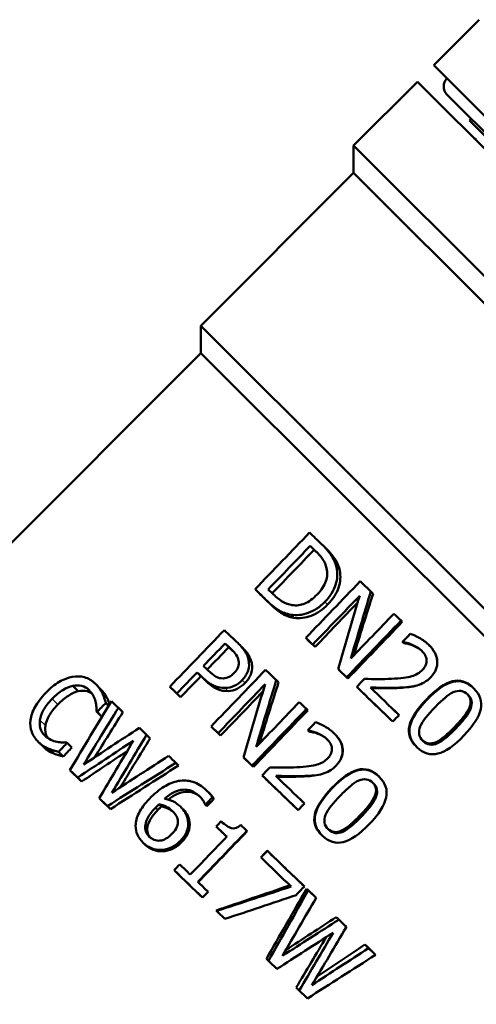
# Model space of a CAD drawing. Header units: millimetres. Extents: x 33 to 194, y 73 to 246.
# Tile 8 of 10: x 57 to 74, y 205 to 243. Entities that reach past the tile are written whole.
import ezdxf

# ---------------------------------------------------------------- set-up
doc = ezdxf.new("R2010")
doc.units = ezdxf.units.MM
doc.layers.add('Видимые тонкие (ГОСТ)', color=7, linetype='Continuous', lineweight=35)
doc.layers.add('Видимый контур (ГОСТ)', color=7, linetype='Continuous', lineweight=50)

msp = doc.modelspace()

# ---------------------------------------------------------------- linework, layer by layer
at = {"layer": 'Видимые тонкие (ГОСТ)'}
for p, q in [((69.126, 221.49), (69.002, 221.613)), ((66.454, 220.163), (66.308, 220.309)), ((68.655, 220.161), (68.546, 220.27)), ((65.709, 217.885), (65.589, 218.005)), ((63.966, 217.171), (63.829, 217.308)), ((65.451, 217.123), (65.339, 217.235)), ((59.428, 216.816), (59.394, 216.85)), ((64.799, 216.81), (64.682, 216.928)), ((58.186, 216.286), (57.966, 216.505)), ((72.485, 216.482), (72.501, 216.466)), ((74.153, 216.174), (74.202, 216.124)), ((57.706, 215.471), (57.492, 215.684)), ((73.587, 215.426), (73.639, 215.374)), ((57.638, 214.632), (57.437, 214.832)), ((72.865, 214.831), (72.916, 214.781)), ((68.816, 213.048), (68.828, 213.036)), ((70.485, 212.739), (70.53, 212.693)), ((62.065, 212.195), (61.979, 212.281)), ((63.295, 211.733), (63.237, 211.791)), ((69.919, 211.991), (69.967, 211.943)), ((69.197, 211.396), (69.243, 211.35)), ((62.991, 210.945), (62.941, 210.995)), ((62.256, 210.59), (62.2, 210.646))]:
    msp.add_line(p, q, dxfattribs=at)
at = {"layer": 'Видимый контур (ГОСТ)'}
for p, q in [((72.771, 241.09), (74.537, 242.859)), ((96.119, 217.77), (72.771, 241.09)), ((72.135, 240.454), (69.661, 237.977)), ((72.135, 240.454), (95.483, 217.133)), ((73.285, 239.959), (94.987, 218.283)), ((74.161, 238.944), (74.231, 239.015)), ((93.971, 219.157), (74.161, 238.944)), ((74.34, 238.251), (74.423, 238.225)), ((69.661, 237.977), (93.009, 214.656)), ((69.661, 236.916), (69.661, 237.977)), ((69.661, 236.916), (63.733, 230.981)), ((69.661, 236.916), (91.948, 214.655)), ((63.733, 230.981), (84.961, 209.778)), ((63.733, 229.92), (63.733, 230.981)), ((63.733, 229.92), (46.25, 212.416)), ((63.733, 229.92), (84.104, 209.573)), ((68.133, 222.29), (67.98, 222.443)), ((68.27, 222.161), (68.188, 222.243)), ((65.998, 220.601), (65.837, 220.761)), ((70.418, 220.585), (70.331, 220.672)), ((67.345, 219.649), (67.223, 219.771)), ((71.553, 219.494), (71.504, 219.544)), ((64.822, 218.512), (64.677, 218.658)), ((67.903, 218.774), (67.805, 218.872)), ((68.166, 218.522), (68.076, 218.611)), ((71.596, 218.686), (71.561, 218.721)), ((71.612, 218.671), (71.577, 218.706)), ((71.941, 218.587), (71.913, 218.615)), ((64.972, 218.372), (64.906, 218.437)), ((72.319, 218.358), (72.301, 218.376)), ((63.739, 217.389), (63.594, 217.533)), ((69.117, 217.609), (69.058, 217.667)), ((58.982, 216.8), (58.768, 217.014)), ((59.66, 217.074), (59.86, 216.873)), ((66.752, 217.148), (66.662, 217.238)), ((69.441, 217.297), (69.392, 217.346)), ((60.105, 216.531), (59.914, 216.722)), ((62.685, 216.825), (62.531, 216.978)), ((62.95, 216.571), (62.806, 216.715)), ((69.821, 216.932), (69.785, 216.968)), ((71.468, 216.935), (71.46, 216.943)), ((74.287, 216.953), (74.325, 216.914)), ((60.157, 216.238), (60.047, 216.349)), ((59.87, 215.833), (59.687, 216.017)), ((59.89, 215.814), (59.707, 215.997)), ((60.709, 215.988), (60.537, 216.16)), ((67.885, 216.059), (67.832, 216.113)), ((61.769, 214.974), (61.631, 215.111)), ((64.239, 215.335), (64.137, 215.437)), ((64.501, 215.084), (64.407, 215.177)), ((67.927, 215.252), (67.888, 215.291)), ((67.943, 215.236), (67.904, 215.275)), ((68.272, 215.153), (68.24, 215.185)), ((57.618, 214.651), (57.417, 214.852)), ((58.733, 214.617), (58.551, 214.799)), ((68.65, 214.924), (68.628, 214.945)), ((72.341, 214.889), (72.361, 214.869)), ((58.027, 214.383), (57.837, 214.573)), ((58.397, 214.269), (58.215, 214.451)), ((62.869, 213.919), (62.767, 214.02)), ((65.449, 214.173), (65.386, 214.236)), ((58.821, 213.577), (58.658, 213.74)), ((65.773, 213.862), (65.72, 213.914)), ((68.454, 213.594), (68.451, 213.597)), ((59.111, 213.299), (58.958, 213.452)), ((66.152, 213.498), (66.112, 213.537)), ((67.799, 213.501), (67.787, 213.513)), ((70.618, 213.518), (70.652, 213.484)), ((59.921, 212.523), (59.794, 212.65)), ((63.704, 212.708), (63.675, 212.737)), ((64.241, 212.622), (64.184, 212.679)), ((60.229, 212.228), (60.112, 212.345)), ((62.204, 212.329), (62.118, 212.415)), ((62.657, 212.127), (62.628, 212.157)), ((63.956, 212.351), (63.899, 212.408)), ((63.969, 212.339), (63.912, 212.396)), ((61.659, 211.468), (61.578, 211.549)), ((64.367, 211.517), (64.331, 211.554)), ((65.535, 211.371), (65.521, 211.385)), ((68.668, 211.459), (68.688, 211.438)), ((61.574, 210.848), (61.502, 210.92)), ((66.308, 210.614), (66.319, 210.603)), ((66.06, 210.356), (66.071, 210.345)), ((62.736, 209.82), (62.7, 209.856)), ((64.021, 209.017), (63.806, 208.792)), ((64.022, 209.016), (63.806, 208.792)), ((64.022, 209.016), (64.021, 209.017)), ((67.695, 209.281), (67.752, 209.225)), ((67.841, 209.141), (67.902, 209.08)), ((63.806, 208.792), (63.806, 208.792)), ((68.137, 208.857), (68.208, 208.786)), ((64.326, 208.292), (64.342, 208.276)), ((68.991, 208.037), (69.09, 207.938)), ((69.276, 207.764), (69.384, 207.656)), ((70.104, 206.969), (70.239, 206.834)), ((70.368, 206.716), (70.512, 206.573)), ((66.278, 206.416), (66.358, 206.336)), ((67.435, 205.306), (67.553, 205.188))]:
    msp.add_line(p, q, dxfattribs=at)
msp.add_arc((73.594, 240.268), 0.437, 135.0337, 225.0337, dxfattribs=at)
for points in [[(65.837, 220.761), (66.542, 221.492), (67.247, 222.224), (67.953, 222.955)], [(67.953, 222.955), (68.106, 222.808), (68.261, 222.659), (68.418, 222.509)], [(66.351, 220.754), (66.894, 221.317), (67.437, 221.88), (67.98, 222.443)], [(67.98, 222.443), (68.049, 222.377), (68.118, 222.31), (68.188, 222.243)], [(68.133, 222.29), (67.591, 221.729), (67.049, 221.167), (66.507, 220.605)], [(68.296, 222.134), (68.242, 222.186), (68.187, 222.238), (68.133, 222.29)], [(67.805, 218.872), (68.509, 219.605), (69.213, 220.337), (69.918, 221.069)], [(69.918, 221.069), (70.055, 220.938), (70.193, 220.805), (70.331, 220.672)], [(66.308, 220.309), (66.15, 220.461), (65.992, 220.612), (65.837, 220.761)], [(66.454, 220.163), (66.3, 220.311), (66.148, 220.457), (65.998, 220.601)], [(66.56, 220.554), (66.49, 220.621), (66.421, 220.687), (66.351, 220.754)], [(69.898, 220.506), (69.291, 219.874), (68.683, 219.243), (68.076, 218.611)], [(69.058, 217.667), (69.335, 218.617), (69.614, 219.563), (69.898, 220.506)], [(70.331, 220.672), (70.069, 219.808), (69.811, 218.94), (69.554, 218.071)], [(70.418, 220.585), (70.164, 219.788), (69.914, 218.988), (69.665, 218.186)], [(69.817, 220.237), (69.267, 219.665), (68.716, 219.093), (68.166, 218.522)], [(69.554, 218.071), (70.111, 218.651), (70.668, 219.231), (71.226, 219.811)], [(71.226, 219.811), (71.318, 219.722), (71.411, 219.633), (71.504, 219.544)], [(71.504, 219.544), (70.8, 218.811), (70.096, 218.078), (69.392, 217.346)], [(71.553, 219.494), (70.849, 218.762), (70.145, 218.03), (69.441, 217.297)], [(62.531, 216.978), (63.237, 217.71), (63.942, 218.441), (64.647, 219.173)], [(64.647, 219.173), (64.818, 219.008), (64.991, 218.842), (65.167, 218.674)], [(71.561, 218.721), (71.661, 218.826), (71.761, 218.93), (71.862, 219.035)], [(63.834, 217.782), (64.115, 218.074), (64.396, 218.366), (64.677, 218.658)], [(64.677, 218.658), (64.753, 218.585), (64.83, 218.511), (64.906, 218.437)], [(68.076, 218.611), (67.985, 218.699), (67.895, 218.786), (67.805, 218.872)], [(68.166, 218.522), (68.078, 218.606), (67.991, 218.69), (67.903, 218.774)], [(71.577, 218.706), (71.572, 218.711), (71.566, 218.716), (71.561, 218.721)], [(71.612, 218.671), (71.607, 218.676), (71.601, 218.681), (71.596, 218.686)], [(64.822, 218.512), (64.542, 218.222), (64.262, 217.931), (63.982, 217.641)], [(65, 218.343), (64.94, 218.399), (64.881, 218.456), (64.822, 218.512)], [(72.321, 218.355), (72.321, 218.356), (72.32, 218.357), (72.319, 218.358)], [(64.023, 217.601), (63.96, 217.662), (63.897, 217.722), (63.834, 217.782)], [(63.594, 217.533), (63.331, 217.261), (63.068, 216.988), (62.806, 216.715)], [(63.739, 217.389), (63.476, 217.116), (63.213, 216.844), (62.95, 216.571)], [(63.829, 217.308), (63.75, 217.384), (63.672, 217.459), (63.594, 217.533)], [(63.966, 217.171), (63.89, 217.244), (63.814, 217.317), (63.739, 217.389)], [(64.137, 215.437), (64.841, 216.17), (65.545, 216.902), (66.249, 217.634)], [(66.249, 217.634), (66.386, 217.503), (66.524, 217.371), (66.662, 217.238)], [(69.392, 217.346), (69.281, 217.453), (69.169, 217.56), (69.058, 217.667)], [(69.441, 217.297), (69.332, 217.401), (69.224, 217.505), (69.117, 217.609)], [(66.229, 217.072), (65.621, 216.44), (65.014, 215.809), (64.407, 215.177)], [(65.386, 214.236), (65.664, 215.184), (65.944, 216.13), (66.229, 217.072)], [(66.662, 217.238), (66.399, 216.375), (66.14, 215.508), (65.882, 214.639)], [(66.752, 217.148), (66.499, 216.355), (66.249, 215.56), (66.001, 214.763)], [(69.785, 216.968), (69.885, 217.072), (69.985, 217.176), (70.084, 217.28)], [(62.806, 216.715), (62.714, 216.803), (62.622, 216.891), (62.531, 216.978)], [(62.95, 216.571), (62.861, 216.656), (62.772, 216.741), (62.685, 216.825)], [(66.144, 216.79), (65.596, 216.222), (65.049, 215.653), (64.501, 215.084)], [(71.183, 215.623), (70.716, 216.072), (70.249, 216.521), (69.785, 216.968)], [(70.913, 215.882), (70.548, 216.233), (70.184, 216.583), (69.821, 216.932)], [(70.314, 216.949), (70.684, 216.593), (71.056, 216.235), (71.427, 215.877)], [(74.287, 216.953), (74.298, 216.942), (74.309, 216.931), (74.32, 216.919)], [(58.658, 213.74), (59.191, 214.635), (59.728, 215.529), (60.267, 216.419)], [(60.047, 216.349), (59.934, 216.232), (59.82, 216.114), (59.707, 215.997)], [(60.267, 216.419), (60.356, 216.333), (60.446, 216.247), (60.537, 216.16)], [(65.882, 214.639), (66.44, 215.22), (66.997, 215.8), (67.554, 216.38)], [(67.554, 216.38), (67.647, 216.291), (67.739, 216.202), (67.832, 216.113)], [(60.537, 216.16), (60.085, 215.427), (59.635, 214.691), (59.187, 213.954)], [(60.709, 215.988), (60.345, 215.407), (59.983, 214.825), (59.621, 214.242)], [(59.707, 215.997), (59.7, 216.004), (59.694, 216.01), (59.687, 216.017)], [(67.832, 216.113), (67.128, 215.38), (66.424, 214.647), (65.72, 213.914)], [(67.885, 216.059), (67.181, 215.327), (66.477, 214.595), (65.773, 213.862)], [(71.163, 216.132), (71.248, 216.05), (71.333, 215.968), (71.419, 215.886)], [(71.427, 215.877), (71.346, 215.793), (71.264, 215.708), (71.183, 215.623)], [(59.89, 215.814), (59.883, 215.821), (59.877, 215.827), (59.87, 215.833)], [(59.92, 215.846), (59.91, 215.835), (59.9, 215.825), (59.89, 215.814)], [(67.888, 215.291), (67.988, 215.395), (68.089, 215.5), (68.189, 215.604)], [(59.187, 213.954), (59.907, 214.431), (60.628, 214.907), (61.35, 215.382)], [(61.631, 215.111), (61.18, 214.363), (60.731, 213.613), (60.283, 212.862)], [(61.35, 215.382), (61.443, 215.292), (61.537, 215.202), (61.631, 215.111)], [(64.407, 215.177), (64.317, 215.264), (64.226, 215.351), (64.137, 215.437)], [(64.501, 215.084), (64.413, 215.168), (64.326, 215.252), (64.239, 215.335)], [(67.904, 215.275), (67.899, 215.28), (67.893, 215.286), (67.888, 215.291)], [(67.943, 215.236), (67.938, 215.241), (67.933, 215.246), (67.927, 215.252)], [(58.551, 214.799), (58.439, 214.683), (58.327, 214.567), (58.215, 214.451)], [(58.532, 214.818), (58.538, 214.811), (58.545, 214.805), (58.551, 214.799)], [(61.121, 214.882), (60.399, 214.407), (59.678, 213.93), (58.958, 213.452)], [(59.794, 212.65), (60.235, 213.396), (60.677, 214.14), (61.121, 214.882)], [(61.769, 214.974), (61.381, 214.342), (60.995, 213.709), (60.61, 213.075)], [(68.65, 214.923), (68.65, 214.923), (68.65, 214.924), (68.65, 214.924)], [(57.638, 214.632), (57.631, 214.638), (57.624, 214.645), (57.618, 214.651)], [(58.733, 214.617), (58.621, 214.501), (58.509, 214.385), (58.397, 214.269)], [(60.886, 214.488), (60.294, 214.093), (59.702, 213.696), (59.111, 213.299)], [(62.767, 214.02), (61.881, 213.463), (60.996, 212.905), (60.112, 212.345)], [(60.283, 212.862), (61.016, 213.34), (61.75, 213.816), (62.485, 214.292)], [(62.485, 214.292), (62.578, 214.202), (62.673, 214.111), (62.767, 214.02)], [(65.72, 213.914), (65.609, 214.022), (65.498, 214.129), (65.386, 214.236)], [(65.773, 213.862), (65.664, 213.966), (65.557, 214.07), (65.449, 214.173)], [(58.958, 213.452), (58.857, 213.549), (58.757, 213.645), (58.658, 213.74)], [(59.111, 213.299), (59.014, 213.392), (58.917, 213.485), (58.821, 213.577)], [(62.869, 213.919), (61.988, 213.357), (61.108, 212.793), (60.229, 212.228)], [(66.112, 213.537), (66.212, 213.641), (66.312, 213.745), (66.412, 213.849)], [(67.509, 212.193), (67.043, 212.642), (66.576, 213.091), (66.112, 213.537)], [(67.366, 212.331), (66.96, 212.721), (66.555, 213.11), (66.152, 213.498)], [(66.641, 213.519), (67.011, 213.163), (67.382, 212.805), (67.754, 212.448)], [(70.618, 213.518), (70.63, 213.507), (70.641, 213.496), (70.651, 213.485)], [(60.112, 212.345), (60.005, 212.447), (59.899, 212.549), (59.794, 212.65)], [(60.229, 212.228), (60.126, 212.327), (60.023, 212.425), (59.921, 212.523)], [(64.184, 212.679), (64.093, 212.584), (64.003, 212.49), (63.912, 212.396)], [(64.241, 212.622), (64.15, 212.528), (64.059, 212.433), (63.969, 212.339)], [(67.754, 212.448), (67.672, 212.363), (67.591, 212.278), (67.509, 212.193)], [(67.615, 212.581), (67.66, 212.538), (67.705, 212.495), (67.75, 212.452)], [(63.912, 212.396), (63.908, 212.4), (63.903, 212.404), (63.899, 212.408)], [(63.969, 212.339), (63.965, 212.343), (63.96, 212.347), (63.956, 212.351)], [(64.331, 211.554), (64.395, 211.621), (64.46, 211.688), (64.524, 211.755)], [(65.521, 211.385), (64.887, 210.725), (64.253, 210.065), (63.619, 209.404)], [(65.535, 211.371), (64.901, 210.711), (64.267, 210.051), (63.632, 209.391)], [(64.741, 211.159), (64.604, 211.291), (64.467, 211.422), (64.331, 211.554)], [(64.741, 211.158), (64.616, 211.278), (64.492, 211.398), (64.367, 211.517)], [(65.286, 211.612), (65.364, 211.536), (65.442, 211.461), (65.521, 211.385)], [(63.327, 209.685), (63.798, 210.176), (64.27, 210.668), (64.741, 211.159)], [(61.574, 210.848), (61.563, 210.858), (61.553, 210.869), (61.542, 210.879)], [(66.06, 210.356), (66.143, 210.442), (66.226, 210.528), (66.308, 210.614)], [(66.071, 210.345), (66.154, 210.431), (66.237, 210.517), (66.319, 210.603)], [(66.308, 210.614), (66.773, 210.168), (67.236, 209.722), (67.695, 209.281)], [(66.319, 210.603), (66.799, 210.142), (67.278, 209.681), (67.752, 209.225)], [(67.238, 209.222), (66.851, 209.594), (66.461, 209.969), (66.071, 210.345)], [(62.7, 209.856), (62.772, 209.931), (62.844, 210.005), (62.916, 210.08)], [(63.806, 208.792), (63.437, 209.147), (63.068, 209.502), (62.7, 209.856)], [(63.806, 208.792), (63.449, 209.135), (63.091, 209.479), (62.736, 209.82)], [(62.916, 210.08), (63.053, 209.949), (63.19, 209.817), (63.327, 209.685)], [(63.619, 209.404), (63.753, 209.275), (63.887, 209.146), (64.021, 209.017)], [(64.326, 208.292), (65.281, 208.617), (66.236, 208.942), (67.189, 209.27)], [(64.342, 208.276), (65.309, 208.59), (66.274, 208.905), (67.238, 209.222)], [(66.278, 206.416), (66.8, 207.324), (67.321, 208.232), (67.841, 209.141)], [(66.358, 206.336), (66.874, 207.25), (67.389, 208.164), (67.902, 209.08)], [(67.752, 209.225), (67.646, 209.115), (67.541, 209.005), (67.435, 208.895)], [(67.841, 209.141), (67.94, 209.046), (68.039, 208.951), (68.137, 208.857)], [(67.902, 209.08), (68.004, 208.982), (68.106, 208.884), (68.208, 208.786)], [(67.435, 208.895), (66.514, 208.583), (65.59, 208.273), (64.665, 207.965)], [(68.208, 208.786), (67.773, 208.036), (67.338, 207.286), (66.902, 206.537)], [(64.665, 207.965), (64.558, 208.068), (64.45, 208.172), (64.342, 208.276)], [(66.902, 206.537), (67.632, 207.003), (68.361, 207.47), (69.09, 207.938)], [(67.034, 206.764), (67.687, 207.188), (68.339, 207.612), (68.991, 208.037)], [(68.991, 208.037), (69.086, 207.945), (69.181, 207.854), (69.276, 207.764)], [(69.09, 207.938), (69.188, 207.844), (69.286, 207.749), (69.384, 207.656)], [(69.384, 207.656), (68.938, 206.902), (68.491, 206.15), (68.043, 205.399)], [(68.868, 207.432), (68.14, 206.962), (67.412, 206.493), (66.683, 206.024)], [(67.435, 205.306), (67.824, 205.956), (68.213, 206.607), (68.601, 207.259)], [(67.553, 205.188), (67.993, 205.935), (68.431, 206.683), (68.868, 207.432)], [(68.043, 205.399), (68.776, 205.876), (69.508, 206.355), (70.239, 206.834)], [(68.243, 205.735), (68.864, 206.146), (69.485, 206.557), (70.104, 206.969)], [(70.104, 206.969), (70.193, 206.884), (70.281, 206.8), (70.368, 206.716)], [(70.239, 206.834), (70.331, 206.747), (70.422, 206.659), (70.512, 206.573)], [(66.683, 206.024), (66.575, 206.128), (66.467, 206.232), (66.358, 206.336)], [(70.512, 206.573), (69.633, 206.008), (68.753, 205.445), (67.871, 204.883)], [(67.871, 204.883), (67.765, 204.984), (67.66, 205.086), (67.553, 205.188)]]:
    msp.add_open_spline(points, degree=3, dxfattribs=at)
for points, knots in [([(68.418, 222.509), (68.613, 222.322), (68.752, 222.158), (68.835, 222.019), (68.918, 221.88), (68.974, 221.745), (69.002, 221.613)], [0, 0, 0, 0, 1, 1, 1, 2, 2, 2, 2]), ([(68.565, 222.362), (68.754, 222.182), (68.889, 222.022), (68.968, 221.887), (69.047, 221.752), (69.1, 221.619), (69.126, 221.49)], [0, 0, 0, 0, 1, 1, 1, 2, 2, 2, 2]), ([(68.188, 222.243), (68.312, 222.124), (68.407, 222.014), (68.471, 221.912), (68.536, 221.81), (68.583, 221.7), (68.614, 221.581)], [-2, -2, -2, -2, -1, -1, -1, 0, 0, 0, 0]), ([(69.002, 221.613), (69.049, 221.388), (69.036, 221.161), (68.964, 220.933), (68.891, 220.705), (68.752, 220.483), (68.546, 220.27)], [0, 0, 0, 0, 1, 1, 1, 2, 2, 2, 2]), ([(68.614, 221.581), (68.656, 221.412), (68.646, 221.241), (68.586, 221.069), (68.525, 220.898), (68.414, 220.728), (68.252, 220.56)], [-2, -2, -2, -2, -1, -1, -1, 0, 0, 0, 0]), ([(69.126, 221.49), (69.168, 221.269), (69.152, 221.045), (69.077, 220.82), (69.001, 220.594), (68.861, 220.374), (68.655, 220.161)], [0, 0, 0, 0, 1, 1, 1, 2, 2, 2, 2]), ([(67.28, 220.144), (67.15, 220.162), (67.027, 220.205), (66.914, 220.274), (66.8, 220.343), (66.682, 220.437), (66.56, 220.554)], [-2, -2, -2, -2, -1, -1, -1, 0, 0, 0, 0]), ([(68.252, 220.56), (68.087, 220.389), (67.925, 220.27), (67.766, 220.204), (67.607, 220.138), (67.445, 220.118), (67.28, 220.144)], [-2, -2, -2, -2, -1, -1, -1, 0, 0, 0, 0]), ([(67.223, 219.771), (67.047, 219.805), (66.893, 219.863), (66.76, 219.944), (66.627, 220.026), (66.476, 220.148), (66.308, 220.309)], [0, 0, 0, 0, 1, 1, 1, 2, 2, 2, 2]), ([(67.345, 219.649), (67.173, 219.679), (67.022, 219.734), (66.893, 219.812), (66.763, 219.89), (66.617, 220.008), (66.454, 220.163)], [0, 0, 0, 0, 1, 1, 1, 2, 2, 2, 2]), ([(68.546, 220.27), (68.353, 220.069), (68.139, 219.927), (67.904, 219.842), (67.669, 219.757), (67.442, 219.734), (67.223, 219.771)], [0, 0, 0, 0, 1, 1, 1, 2, 2, 2, 2]), ([(68.655, 220.161), (68.462, 219.961), (68.249, 219.817), (68.017, 219.73), (67.784, 219.642), (67.56, 219.616), (67.345, 219.649)], [0, 0, 0, 0, 1, 1, 1, 2, 2, 2, 2]), ([(71.862, 219.035), (71.952, 219.005), (72.068, 218.95), (72.207, 218.872), (72.347, 218.793), (72.467, 218.706), (72.568, 218.609)], [0, 0, 0, 0, 1, 1, 1, 2, 2, 2, 2]), ([(65.167, 218.674), (65.291, 218.554), (65.387, 218.441), (65.455, 218.335), (65.523, 218.23), (65.567, 218.119), (65.589, 218.005)], [0, 0, 0, 0, 1, 1, 1, 2, 2, 2, 2]), ([(65.305, 218.536), (65.425, 218.421), (65.518, 218.311), (65.583, 218.208), (65.648, 218.105), (65.69, 217.997), (65.709, 217.885)], [0, 0, 0, 0, 1, 1, 1, 2, 2, 2, 2]), ([(71.913, 218.615), (71.854, 218.64), (71.794, 218.659), (71.731, 218.674), (71.669, 218.688), (71.617, 218.699), (71.577, 218.706)], [0, 0, 0, 0, 1, 1, 1, 2, 2, 2, 2]), ([(71.941, 218.587), (71.884, 218.61), (71.824, 218.629), (71.763, 218.642), (71.702, 218.655), (71.652, 218.665), (71.612, 218.671)], [0, 0, 0, 0, 1, 1, 1, 2, 2, 2, 2]), ([(72.301, 218.376), (72.247, 218.427), (72.186, 218.473), (72.119, 218.513), (72.051, 218.553), (71.983, 218.587), (71.913, 218.615)], [0, 0, 0, 0, 1, 1, 1, 2, 2, 2, 2]), ([(72.319, 218.358), (72.267, 218.408), (72.208, 218.452), (72.142, 218.49), (72.076, 218.528), (72.009, 218.561), (71.941, 218.587)], [0, 0, 0, 0, 1, 1, 1, 2, 2, 2, 2]), ([(72.568, 218.609), (72.78, 218.405), (72.893, 218.191), (72.908, 217.968), (72.924, 217.744), (72.842, 217.539), (72.664, 217.354)], [0, 0, 0, 0, 1, 1, 1, 2, 2, 2, 2]), ([(72.598, 218.579), (72.795, 218.386), (72.899, 218.181), (72.91, 217.966), (72.911, 217.938), (72.911, 217.909), (72.909, 217.881)], [0.021936, 0.021936, 0.021936, 0.021936, 1, 1, 1, 1.130064, 1.130064, 1.130064, 1.130064]), ([(64.906, 218.437), (64.994, 218.354), (65.061, 218.277), (65.108, 218.208), (65.155, 218.139), (65.187, 218.067), (65.202, 217.993)], [-2, -2, -2, -2, -1, -1, -1, 0, 0, 0, 0]), ([(72.493, 218.019), (72.486, 218.083), (72.466, 218.145), (72.434, 218.205), (72.402, 218.264), (72.357, 218.321), (72.301, 218.376)], [0, 0, 0, 0, 1, 1, 1, 2, 2, 2, 2]), ([(65.202, 217.993), (65.219, 217.908), (65.214, 217.825), (65.185, 217.745), (65.157, 217.665), (65.106, 217.587), (65.033, 217.511)], [-2, -2, -2, -2, -1, -1, -1, 0, 0, 0, 0]), ([(65.589, 218.005), (65.615, 217.873), (65.609, 217.742), (65.571, 217.612), (65.534, 217.483), (65.457, 217.357), (65.339, 217.235)], [0, 0, 0, 0, 1, 1, 1, 2, 2, 2, 2]), ([(65.709, 217.885), (65.732, 217.756), (65.725, 217.627), (65.686, 217.498), (65.647, 217.37), (65.568, 217.245), (65.451, 217.123)], [0, 0, 0, 0, 1, 1, 1, 2, 2, 2, 2]), ([(72.34, 217.635), (72.399, 217.697), (72.441, 217.761), (72.466, 217.826), (72.491, 217.891), (72.5, 217.955), (72.493, 218.019)], [0, 0, 0, 0, 1, 1, 1, 2, 2, 2, 2]), ([(58.749, 217.362), (58.916, 217.392), (59.073, 217.386), (59.222, 217.343), (59.372, 217.299), (59.509, 217.218), (59.636, 217.097)], [0, 0, 0, 0, 1, 1, 1, 2, 2, 2, 2]), ([(64.599, 217.302), (64.505, 217.296), (64.414, 217.317), (64.325, 217.366), (64.237, 217.414), (64.136, 217.493), (64.023, 217.601)], [-2, -2, -2, -2, -1, -1, -1, 0, 0, 0, 0]), ([(65.033, 217.511), (64.966, 217.441), (64.898, 217.39), (64.829, 217.356), (64.76, 217.323), (64.684, 217.305), (64.599, 217.302)], [-2, -2, -2, -2, -1, -1, -1, 0, 0, 0, 0]), ([(71.139, 217.283), (71.488, 217.301), (71.748, 217.335), (71.917, 217.384), (72.086, 217.434), (72.227, 217.518), (72.34, 217.635)], [0, 0, 0, 0, 1, 1, 1, 2, 2, 2, 2]), ([(57.721, 216.739), (57.899, 216.922), (58.072, 217.064), (58.241, 217.164), (58.411, 217.264), (58.58, 217.331), (58.749, 217.362)], [0, 0, 0, 0, 1, 1, 1, 2, 2, 2, 2]), ([(58.768, 217.014), (58.645, 216.988), (58.515, 216.931), (58.377, 216.845), (58.24, 216.759), (58.103, 216.646), (57.966, 216.505)], [0, 0, 0, 0, 1, 1, 1, 2, 2, 2, 2]), ([(59.394, 216.85), (59.314, 216.926), (59.22, 216.979), (59.113, 217.007), (59.006, 217.035), (58.891, 217.038), (58.768, 217.014)], [0, 0, 0, 0, 1, 1, 1, 2, 2, 2, 2]), ([(59.636, 217.097), (59.698, 217.037), (59.752, 216.975), (59.798, 216.911), (59.843, 216.847), (59.882, 216.784), (59.914, 216.722)], [0, 0, 0, 0, 1, 1, 1, 2, 2, 2, 2]), ([(64.682, 216.928), (64.536, 216.924), (64.394, 216.951), (64.258, 217.008), (64.122, 217.064), (63.978, 217.165), (63.829, 217.308)], [0, 0, 0, 0, 1, 1, 1, 2, 2, 2, 2]), ([(64.799, 216.81), (64.655, 216.804), (64.517, 216.828), (64.384, 216.882), (64.25, 216.936), (64.111, 217.032), (63.966, 217.171)], [0, 0, 0, 0, 1, 1, 1, 2, 2, 2, 2]), ([(65.339, 217.235), (65.248, 217.14), (65.144, 217.066), (65.029, 217.012), (64.914, 216.958), (64.798, 216.93), (64.682, 216.928)], [0, 0, 0, 0, 1, 1, 1, 2, 2, 2, 2]), ([(65.451, 217.123), (65.359, 217.028), (65.257, 216.953), (65.142, 216.899), (65.028, 216.844), (64.913, 216.815), (64.799, 216.81)], [0, 0, 0, 0, 1, 1, 1, 2, 2, 2, 2]), ([(70.084, 217.28), (70.272, 217.275), (70.452, 217.272), (70.622, 217.271), (70.793, 217.27), (70.965, 217.274), (71.139, 217.283)], [0, 0, 0, 0, 1, 1, 1, 2, 2, 2, 2]), ([(72.124, 217.027), (72.026, 216.998), (71.92, 216.978), (71.806, 216.967), (71.692, 216.955), (71.577, 216.947), (71.46, 216.943)], [0, 0, 0, 0, 1, 1, 1, 2, 2, 2, 2]), ([(72.664, 217.354), (72.581, 217.267), (72.494, 217.198), (72.404, 217.145), (72.313, 217.093), (72.22, 217.054), (72.124, 217.027)], [0, 0, 0, 0, 1, 1, 1, 2, 2, 2, 2]), ([(72.485, 216.482), (72.866, 216.878), (73.202, 217.113), (73.493, 217.187), (73.783, 217.26), (74.048, 217.182), (74.287, 216.953)], [0, 0, 0, 0, 1, 1, 1, 2, 2, 2, 2]), ([(72.501, 216.466), (72.882, 216.862), (73.22, 217.096), (73.514, 217.165), (73.808, 217.235), (74.079, 217.151), (74.325, 216.914)], [0, 0, 0, 0, 1, 1, 1, 2, 2, 2, 2]), ([(57.125, 215.682), (57.146, 215.845), (57.205, 216.015), (57.304, 216.194), (57.403, 216.373), (57.542, 216.554), (57.721, 216.739)], [0, 0, 0, 0, 1, 1, 1, 2, 2, 2, 2]), ([(58.982, 216.8), (58.861, 216.772), (58.732, 216.715), (58.595, 216.628), (58.458, 216.541), (58.322, 216.427), (58.186, 216.286)], [0, 0, 0, 0, 1, 1, 1, 2, 2, 2, 2]), ([(59.51, 216.717), (59.453, 216.754), (59.391, 216.781), (59.322, 216.799), (59.217, 216.825), (59.104, 216.825), (58.982, 216.8)], [0.344915, 0.344915, 0.344915, 0.344915, 1, 1, 1, 2, 2, 2, 2]), ([(59.646, 216.408), (59.627, 216.485), (59.598, 216.561), (59.56, 216.635), (59.522, 216.709), (59.467, 216.781), (59.394, 216.85)], [0, 0, 0, 0, 1, 1, 1, 2, 2, 2, 2]), ([(59.86, 216.873), (59.911, 216.822), (59.956, 216.77), (59.994, 216.716), (60.038, 216.653), (60.075, 216.592), (60.105, 216.531)], [0.129765, 0.129765, 0.129765, 0.129765, 1, 1, 1, 2, 2, 2, 2]), ([(59.914, 216.722), (59.94, 216.667), (59.965, 216.608), (59.987, 216.545), (60.009, 216.481), (60.029, 216.416), (60.047, 216.349)], [0, 0, 0, 0, 1, 1, 1, 2, 2, 2, 2]), ([(71.46, 216.943), (71.267, 216.934), (71.061, 216.932), (70.84, 216.936), (70.619, 216.941), (70.444, 216.945), (70.314, 216.949)], [0, 0, 0, 0, 1, 1, 1, 2, 2, 2, 2]), ([(71.468, 216.935), (71.278, 216.923), (71.075, 216.917), (70.858, 216.918), (70.642, 216.919), (70.469, 216.92), (70.342, 216.922)], [0, 0, 0, 0, 1, 1, 1, 1.997309, 1.997309, 1.997309, 1.997309]), ([(72.033, 217.003), (71.962, 216.986), (71.887, 216.973), (71.809, 216.964), (71.697, 216.95), (71.583, 216.941), (71.468, 216.935)], [0.302682, 0.302682, 0.302682, 0.302682, 1, 1, 1, 2, 2, 2, 2]), ([(72.809, 216.169), (72.947, 216.312), (73.077, 216.436), (73.197, 216.539), (73.318, 216.643), (73.429, 216.717), (73.531, 216.763)], [-2, -2, -2, -2, -1, -1, -1, 0, 0, 0, 0]), ([(73.531, 216.763), (73.637, 216.809), (73.736, 216.826), (73.827, 216.812), (73.919, 216.798), (74.007, 216.751), (74.091, 216.67)], [-2, -2, -2, -2, -1, -1, -1, 0, 0, 0, 0]), ([(74.325, 216.914), (74.573, 216.676), (74.662, 216.407), (74.595, 216.106), (74.529, 215.805), (74.311, 215.463), (73.944, 215.081)], [0, 0, 0, 0, 1, 1, 1, 2, 2, 2, 2]), ([(74.153, 216.174), (74.195, 216.277), (74.21, 216.372), (74.195, 216.46), (74.183, 216.537), (74.145, 216.61), (74.08, 216.68)], [0, 0, 0, 0, 1, 1, 1, 1.878783, 1.878783, 1.878783, 1.878783]), ([(74.091, 216.67), (74.175, 216.589), (74.225, 216.504), (74.241, 216.415), (74.256, 216.325), (74.244, 216.228), (74.202, 216.124)], [-2, -2, -2, -2, -1, -1, -1, 0, 0, 0, 0]), ([(57.966, 216.505), (57.821, 216.355), (57.711, 216.211), (57.635, 216.075), (57.56, 215.938), (57.512, 215.808), (57.492, 215.684)], [0, 0, 0, 0, 1, 1, 1, 2, 2, 2, 2]), ([(58.186, 216.286), (58.04, 216.136), (57.929, 215.993), (57.853, 215.858), (57.777, 215.722), (57.728, 215.593), (57.706, 215.471)], [0, 0, 0, 0, 1, 1, 1, 2, 2, 2, 2]), ([(59.687, 216.017), (59.686, 216.062), (59.685, 216.119), (59.681, 216.186), (59.677, 216.253), (59.666, 216.327), (59.646, 216.408)], [0, 0, 0, 0, 1, 1, 1, 2, 2, 2, 2]), ([(60.105, 216.531), (60.13, 216.478), (60.153, 216.42), (60.174, 216.358), (60.181, 216.338), (60.187, 216.318), (60.193, 216.297)], [0, 0, 0, 0, 1, 1, 1, 1.321864, 1.321864, 1.321864, 1.321864]), ([(72.087, 214.665), (71.846, 214.896), (71.759, 215.161), (71.827, 215.458), (71.895, 215.755), (72.114, 216.096), (72.485, 216.482)], [0, 0, 0, 0, 1, 1, 1, 2, 2, 2, 2]), ([(72.127, 214.625), (71.878, 214.864), (71.785, 215.135), (71.849, 215.435), (71.913, 215.736), (72.13, 216.08), (72.501, 216.466)], [0, 0, 0, 0, 1, 1, 1, 2, 2, 2, 2]), ([(72.25, 215.432), (72.296, 215.543), (72.363, 215.655), (72.453, 215.768), (72.542, 215.881), (72.661, 216.014), (72.809, 216.169)], [-2, -2, -2, -2, -1, -1, -1, 0, 0, 0, 0]), ([(73.587, 215.426), (73.732, 215.577), (73.852, 215.713), (73.947, 215.836), (74.042, 215.958), (74.11, 216.07), (74.153, 216.174)], [0, 0, 0, 0, 1, 1, 1, 2, 2, 2, 2]), ([(74.202, 216.124), (74.161, 216.02), (74.093, 215.907), (73.998, 215.784), (73.904, 215.662), (73.784, 215.525), (73.639, 215.374)], [-2, -2, -2, -2, -1, -1, -1, 0, 0, 0, 0]), ([(57.437, 214.832), (57.315, 214.948), (57.228, 215.078), (57.174, 215.222), (57.12, 215.365), (57.104, 215.518), (57.125, 215.682)], [0, 0, 0, 0, 1, 1, 1, 2, 2, 2, 2]), ([(57.492, 215.684), (57.474, 215.563), (57.481, 215.452), (57.515, 215.349), (57.548, 215.246), (57.605, 215.157), (57.684, 215.082)], [0, 0, 0, 0, 1, 1, 1, 2, 2, 2, 2]), ([(68.189, 215.604), (68.28, 215.574), (68.395, 215.52), (68.535, 215.442), (68.674, 215.363), (68.794, 215.276), (68.895, 215.179)], [0, 0, 0, 0, 1, 1, 1, 2, 2, 2, 2]), ([(57.706, 215.471), (57.685, 215.352), (57.691, 215.242), (57.722, 215.141), (57.739, 215.088), (57.762, 215.038), (57.792, 214.992)], [0, 0, 0, 0, 1, 1, 1, 1.53372, 1.53372, 1.53372, 1.53372]), ([(68.24, 215.185), (68.182, 215.209), (68.121, 215.229), (68.059, 215.243), (67.996, 215.258), (67.945, 215.268), (67.904, 215.275)], [0, 0, 0, 0, 1, 1, 1, 2, 2, 2, 2]), ([(68.272, 215.153), (68.215, 215.176), (68.156, 215.194), (68.094, 215.207), (68.033, 215.221), (67.983, 215.23), (67.943, 215.236)], [0, 0, 0, 0, 1, 1, 1, 2, 2, 2, 2]), ([(68.628, 214.945), (68.574, 214.997), (68.513, 215.043), (68.446, 215.083), (68.378, 215.123), (68.31, 215.157), (68.24, 215.185)], [0, 0, 0, 0, 1, 1, 1, 2, 2, 2, 2]), ([(68.65, 214.924), (68.598, 214.974), (68.539, 215.018), (68.473, 215.056), (68.407, 215.094), (68.34, 215.127), (68.272, 215.153)], [0, 0, 0, 0, 1, 1, 1, 2, 2, 2, 2]), ([(68.895, 215.179), (69.106, 214.975), (69.22, 214.761), (69.235, 214.538), (69.25, 214.314), (69.169, 214.109), (68.991, 213.924)], [0, 0, 0, 0, 1, 1, 1, 2, 2, 2, 2]), ([(68.927, 215.147), (69.125, 214.953), (69.229, 214.748), (69.241, 214.532), (69.249, 214.375), (69.208, 214.226), (69.119, 214.086)], [0.018626, 0.018626, 0.018626, 0.018626, 1, 1, 1, 1.716514, 1.716514, 1.716514, 1.716514]), ([(72.361, 214.869), (72.273, 214.953), (72.222, 215.042), (72.207, 215.136), (72.192, 215.229), (72.206, 215.328), (72.25, 215.432)], [-2, -2, -2, -2, -1, -1, -1, 0, 0, 0, 0]), ([(72.865, 214.831), (72.963, 214.877), (73.072, 214.949), (73.191, 215.05), (73.31, 215.15), (73.442, 215.275), (73.587, 215.426)], [0, 0, 0, 0, 1, 1, 1, 2, 2, 2, 2]), ([(73.639, 215.374), (73.494, 215.223), (73.362, 215.098), (73.243, 214.998), (73.123, 214.898), (73.014, 214.826), (72.916, 214.781)], [-2, -2, -2, -2, -1, -1, -1, 0, 0, 0, 0]), ([(57.837, 214.573), (57.761, 214.605), (57.694, 214.638), (57.636, 214.673), (57.579, 214.707), (57.512, 214.761), (57.437, 214.832)], [0, 0, 0, 0, 1, 1, 1, 2, 2, 2, 2]), ([(57.684, 215.082), (57.756, 215.013), (57.833, 214.959), (57.915, 214.92), (57.997, 214.882), (58.078, 214.854), (58.156, 214.838)], [0, 0, 0, 0, 1, 1, 1, 2, 2, 2, 2]), ([(58.156, 214.838), (58.233, 214.824), (58.304, 214.816), (58.37, 214.815), (58.436, 214.813), (58.49, 214.814), (58.532, 214.818)], [0, 0, 0, 0, 1, 1, 1, 2, 2, 2, 2]), ([(68.82, 214.589), (68.813, 214.653), (68.793, 214.715), (68.761, 214.775), (68.729, 214.834), (68.684, 214.891), (68.628, 214.945)], [0, 0, 0, 0, 1, 1, 1, 2, 2, 2, 2]), ([(73.944, 215.081), (73.565, 214.686), (73.229, 214.453), (72.935, 214.381), (72.641, 214.308), (72.372, 214.389), (72.127, 214.625)], [0, 0, 0, 0, 1, 1, 1, 2, 2, 2, 2]), ([(72.331, 214.899), (72.409, 214.828), (72.49, 214.787), (72.576, 214.775), (72.665, 214.764), (72.762, 214.782), (72.865, 214.831)], [0.041823, 0.041823, 0.041823, 0.041823, 1, 1, 1, 2, 2, 2, 2]), ([(72.916, 214.781), (72.811, 214.733), (72.713, 214.716), (72.622, 214.729), (72.531, 214.743), (72.444, 214.789), (72.361, 214.869)], [-2, -2, -2, -2, -1, -1, -1, 0, 0, 0, 0]), ([(58.027, 214.383), (57.952, 214.414), (57.887, 214.445), (57.831, 214.478), (57.775, 214.511), (57.71, 214.563), (57.638, 214.632)], [0, 0, 0, 0, 1, 1, 1, 2, 2, 2, 2]), ([(58.215, 214.451), (58.15, 214.47), (58.088, 214.487), (58.031, 214.502), (57.973, 214.518), (57.908, 214.541), (57.837, 214.573)], [0, 0, 0, 0, 1, 1, 1, 2, 2, 2, 2]), ([(58.397, 214.269), (58.333, 214.287), (58.273, 214.303), (58.216, 214.317), (58.16, 214.331), (58.097, 214.353), (58.027, 214.383)], [0, 0, 0, 0, 1, 1, 1, 2, 2, 2, 2]), ([(68.667, 214.205), (68.726, 214.267), (68.768, 214.331), (68.793, 214.396), (68.818, 214.461), (68.827, 214.526), (68.82, 214.589)], [0, 0, 0, 0, 1, 1, 1, 2, 2, 2, 2]), ([(67.466, 213.853), (67.815, 213.871), (68.074, 213.905), (68.244, 213.954), (68.413, 214.004), (68.554, 214.088), (68.667, 214.205)], [0, 0, 0, 0, 1, 1, 1, 2, 2, 2, 2]), ([(66.412, 213.849), (66.6, 213.844), (66.779, 213.841), (66.95, 213.841), (67.12, 213.84), (67.292, 213.844), (67.466, 213.853)], [0, 0, 0, 0, 1, 1, 1, 2, 2, 2, 2]), ([(68.451, 213.597), (68.352, 213.569), (68.246, 213.548), (68.133, 213.537), (68.019, 213.525), (67.903, 213.517), (67.787, 213.513)], [0, 0, 0, 0, 1, 1, 1, 2, 2, 2, 2]), ([(68.454, 213.594), (68.356, 213.565), (68.252, 213.543), (68.14, 213.53), (68.028, 213.516), (67.914, 213.507), (67.799, 213.501)], [0, 0, 0, 0, 1, 1, 1, 2, 2, 2, 2]), ([(68.991, 213.924), (68.908, 213.837), (68.821, 213.768), (68.731, 213.715), (68.64, 213.663), (68.547, 213.624), (68.451, 213.597)], [0, 0, 0, 0, 1, 1, 1, 2, 2, 2, 2]), ([(68.778, 213.744), (68.762, 213.734), (68.747, 213.724), (68.731, 213.715), (68.641, 213.662), (68.549, 213.622), (68.454, 213.594)], [0.825278, 0.825278, 0.825278, 0.825278, 1, 1, 1, 2, 2, 2, 2]), ([(68.816, 213.048), (69.197, 213.444), (69.533, 213.679), (69.823, 213.753), (70.114, 213.826), (70.379, 213.748), (70.618, 213.518)], [0, 0, 0, 0, 1, 1, 1, 2, 2, 2, 2]), ([(68.828, 213.036), (69.209, 213.432), (69.546, 213.666), (69.841, 213.735), (70.135, 213.805), (70.406, 213.721), (70.652, 213.484)], [0, 0, 0, 0, 1, 1, 1, 2, 2, 2, 2]), ([(61.745, 212.632), (61.929, 212.823), (62.114, 212.977), (62.301, 213.093), (62.488, 213.209), (62.677, 213.285), (62.868, 213.32)], [0, 0, 0, 0, 1, 1, 1, 2, 2, 2, 2]), ([(62.868, 213.32), (63.055, 213.355), (63.242, 213.344), (63.428, 213.284), (63.615, 213.224), (63.792, 213.114), (63.959, 212.953)], [0, 0, 0, 0, 1, 1, 1, 2, 2, 2, 2]), ([(67.787, 213.513), (67.594, 213.504), (67.387, 213.502), (67.167, 213.506), (66.946, 213.511), (66.771, 213.515), (66.641, 213.519)], [0, 0, 0, 0, 1, 1, 1, 2, 2, 2, 2]), ([(67.799, 213.501), (67.609, 213.489), (67.406, 213.484), (67.189, 213.484), (66.973, 213.485), (66.801, 213.486), (66.673, 213.488)], [0, 0, 0, 0, 1, 1, 1, 1.996908, 1.996908, 1.996908, 1.996908]), ([(69.136, 212.739), (69.274, 212.882), (69.404, 213.006), (69.524, 213.109), (69.645, 213.213), (69.756, 213.287), (69.859, 213.333)], [-2, -2, -2, -2, -1, -1, -1, 0, 0, 0, 0]), ([(69.859, 213.333), (69.964, 213.379), (70.063, 213.396), (70.155, 213.382), (70.246, 213.368), (70.334, 213.321), (70.418, 213.24)], [-2, -2, -2, -2, -1, -1, -1, 0, 0, 0, 0]), ([(70.652, 213.484), (70.9, 213.245), (70.99, 212.976), (70.924, 212.674), (70.857, 212.373), (70.64, 212.031), (70.272, 211.649)], [0, 0, 0, 0, 1, 1, 1, 2, 2, 2, 2]), ([(70.485, 212.739), (70.527, 212.842), (70.541, 212.937), (70.527, 213.025), (70.514, 213.103), (70.475, 213.177), (70.41, 213.248)], [0, 0, 0, 0, 1, 1, 1, 1.887212, 1.887212, 1.887212, 1.887212]), ([(70.418, 213.24), (70.502, 213.159), (70.552, 213.073), (70.568, 212.984), (70.584, 212.894), (70.571, 212.797), (70.53, 212.693)], [-2, -2, -2, -2, -1, -1, -1, 0, 0, 0, 0]), ([(63.675, 212.737), (63.489, 212.915), (63.281, 212.996), (63.05, 212.982), (62.818, 212.967), (62.576, 212.848), (62.321, 212.626)], [0, 0, 0, 0, 1, 1, 1, 2, 2, 2, 2]), ([(63.722, 212.689), (63.547, 212.848), (63.35, 212.919), (63.13, 212.901), (62.921, 212.885), (62.701, 212.782), (62.471, 212.594)], [0.035296, 0.035296, 0.035296, 0.035296, 1, 1, 1, 1.916149, 1.916149, 1.916149, 1.916149]), ([(63.959, 212.953), (64.009, 212.906), (64.053, 212.859), (64.092, 212.812), (64.131, 212.765), (64.162, 212.721), (64.184, 212.679)], [0, 0, 0, 0, 1, 1, 1, 2, 2, 2, 2]), ([(64.024, 212.888), (64.072, 212.842), (64.115, 212.797), (64.153, 212.751), (64.19, 212.706), (64.22, 212.663), (64.241, 212.622)], [0, 0, 0, 0, 1, 1, 1, 2, 2, 2, 2]), ([(68.418, 211.23), (68.177, 211.462), (68.09, 211.727), (68.158, 212.024), (68.225, 212.321), (68.445, 212.662), (68.816, 213.048)], [0, 0, 0, 0, 1, 1, 1, 2, 2, 2, 2]), ([(68.454, 211.194), (68.205, 211.434), (68.112, 211.704), (68.176, 212.005), (68.24, 212.306), (68.457, 212.65), (68.828, 213.036)], [0, 0, 0, 0, 1, 1, 1, 2, 2, 2, 2]), ([(61.206, 211.588), (61.207, 211.741), (61.25, 211.904), (61.336, 212.078), (61.421, 212.253), (61.558, 212.437), (61.745, 212.632)], [0, 0, 0, 0, 1, 1, 1, 2, 2, 2, 2]), ([(62.321, 212.626), (62.438, 212.608), (62.547, 212.576), (62.646, 212.531), (62.746, 212.487), (62.84, 212.422), (62.929, 212.336)], [0, 0, 0, 0, 1, 1, 1, 2, 2, 2, 2]), ([(63.899, 212.408), (63.885, 212.449), (63.859, 212.5), (63.82, 212.561), (63.781, 212.623), (63.733, 212.681), (63.675, 212.737)], [0, 0, 0, 0, 1, 1, 1, 2, 2, 2, 2]), ([(68.577, 212.002), (68.623, 212.113), (68.69, 212.225), (68.78, 212.338), (68.869, 212.451), (68.988, 212.584), (69.136, 212.739)], [-2, -2, -2, -2, -1, -1, -1, 0, 0, 0, 0]), ([(69.919, 211.991), (70.064, 212.142), (70.184, 212.278), (70.278, 212.401), (70.373, 212.523), (70.442, 212.636), (70.485, 212.739)], [0, 0, 0, 0, 1, 1, 1, 2, 2, 2, 2]), ([(70.53, 212.693), (70.488, 212.589), (70.42, 212.476), (70.326, 212.353), (70.231, 212.23), (70.112, 212.094), (69.967, 211.943)], [-2, -2, -2, -2, -1, -1, -1, 0, 0, 0, 0]), ([(61.578, 211.549), (61.579, 211.641), (61.61, 211.748), (61.67, 211.87), (61.73, 211.992), (61.833, 212.129), (61.979, 212.281)], [-2, -2, -2, -2, -1, -1, -1, 0, 0, 0, 0]), ([(62.065, 212.195), (61.919, 212.043), (61.815, 211.907), (61.754, 211.786), (61.694, 211.665), (61.662, 211.559), (61.659, 211.468)], [0, 0, 0, 0, 1, 1, 1, 2, 2, 2, 2]), ([(61.979, 212.281), (62.008, 212.312), (62.034, 212.337), (62.054, 212.356), (62.075, 212.375), (62.096, 212.394), (62.118, 212.415)], [-2, -2, -2, -2, -1, -1, -1, 0, 0, 0, 0]), ([(62.204, 212.329), (62.182, 212.308), (62.161, 212.289), (62.14, 212.27), (62.12, 212.251), (62.095, 212.226), (62.065, 212.195)], [0, 0, 0, 0, 1, 1, 1, 2, 2, 2, 2]), ([(62.118, 212.415), (62.218, 212.393), (62.311, 212.361), (62.396, 212.32), (62.481, 212.278), (62.559, 212.223), (62.628, 212.157)], [-2, -2, -2, -2, -1, -1, -1, 0, 0, 0, 0]), ([(62.68, 212.104), (62.618, 212.159), (62.55, 212.204), (62.476, 212.24), (62.393, 212.279), (62.302, 212.309), (62.204, 212.329)], [0.109257, 0.109257, 0.109257, 0.109257, 1, 1, 1, 2, 2, 2, 2]), ([(62.628, 212.157), (62.68, 212.107), (62.725, 212.053), (62.765, 211.996), (62.805, 211.938), (62.83, 211.875), (62.84, 211.806)], [-2, -2, -2, -2, -1, -1, -1, 0, 0, 0, 0]), ([(62.929, 212.336), (63.016, 212.253), (63.083, 212.172), (63.132, 212.092), (63.181, 212.012), (63.215, 211.912), (63.237, 211.791)], [0, 0, 0, 0, 1, 1, 1, 2, 2, 2, 2]), ([(63.001, 212.265), (63.085, 212.184), (63.15, 212.105), (63.196, 212.027), (63.243, 211.95), (63.276, 211.852), (63.295, 211.733)], [0, 0, 0, 0, 1, 1, 1, 2, 2, 2, 2]), ([(62.84, 211.806), (62.852, 211.712), (62.84, 211.623), (62.806, 211.539), (62.771, 211.454), (62.711, 211.367), (62.624, 211.277)], [-2, -2, -2, -2, -1, -1, -1, 0, 0, 0, 0]), ([(63.237, 211.791), (63.261, 211.651), (63.248, 211.515), (63.198, 211.383), (63.148, 211.25), (63.062, 211.121), (62.941, 210.995)], [0, 0, 0, 0, 1, 1, 1, 2, 2, 2, 2]), ([(63.295, 211.733), (63.316, 211.596), (63.301, 211.462), (63.25, 211.331), (63.198, 211.2), (63.112, 211.071), (62.991, 210.945)], [0, 0, 0, 0, 1, 1, 1, 2, 2, 2, 2]), ([(64.524, 211.755), (64.679, 211.606), (64.814, 211.517), (64.928, 211.489), (65.043, 211.462), (65.162, 211.502), (65.286, 211.612)], [0, 0, 0, 0, 1, 1, 1, 2, 2, 2, 2]), ([(68.688, 211.438), (68.601, 211.523), (68.549, 211.612), (68.534, 211.705), (68.519, 211.799), (68.533, 211.897), (68.577, 212.002)], [-2, -2, -2, -2, -1, -1, -1, 0, 0, 0, 0]), ([(69.197, 211.396), (69.295, 211.441), (69.404, 211.514), (69.523, 211.615), (69.642, 211.715), (69.774, 211.84), (69.919, 211.991)], [0, 0, 0, 0, 1, 1, 1, 2, 2, 2, 2]), ([(69.967, 211.943), (69.822, 211.792), (69.69, 211.667), (69.571, 211.567), (69.451, 211.467), (69.342, 211.395), (69.243, 211.35)], [-2, -2, -2, -2, -1, -1, -1, 0, 0, 0, 0]), ([(61.502, 210.92), (61.402, 211.015), (61.328, 211.119), (61.278, 211.231), (61.228, 211.343), (61.204, 211.462), (61.206, 211.588)], [0, 0, 0, 0, 1, 1, 1, 2, 2, 2, 2]), ([(61.735, 211.158), (61.683, 211.208), (61.644, 211.264), (61.616, 211.326), (61.588, 211.388), (61.575, 211.463), (61.578, 211.549)], [-2, -2, -2, -2, -1, -1, -1, 0, 0, 0, 0]), ([(61.659, 211.468), (61.655, 211.383), (61.666, 211.31), (61.692, 211.249), (61.711, 211.206), (61.736, 211.167), (61.766, 211.13)], [0, 0, 0, 0, 1, 1, 1, 1.708465, 1.708465, 1.708465, 1.708465]), ([(62.624, 211.277), (62.462, 211.108), (62.303, 211.017), (62.148, 211.004), (61.993, 210.991), (61.855, 211.043), (61.735, 211.158)], [-2, -2, -2, -2, -1, -1, -1, 0, 0, 0, 0]), ([(70.272, 211.649), (69.894, 211.255), (69.557, 211.021), (69.263, 210.949), (68.969, 210.877), (68.699, 210.958), (68.454, 211.194)], [0, 0, 0, 0, 1, 1, 1, 2, 2, 2, 2]), ([(68.661, 211.467), (68.739, 211.394), (68.821, 211.352), (68.907, 211.341), (68.997, 211.329), (69.094, 211.347), (69.197, 211.396)], [0.033255, 0.033255, 0.033255, 0.033255, 1, 1, 1, 2, 2, 2, 2]), ([(69.243, 211.35), (69.139, 211.302), (69.041, 211.285), (68.95, 211.298), (68.858, 211.312), (68.771, 211.359), (68.688, 211.438)], [-2, -2, -2, -2, -1, -1, -1, 0, 0, 0, 0]), ([(62.2, 210.646), (62.068, 210.642), (61.944, 210.663), (61.827, 210.708), (61.71, 210.753), (61.602, 210.824), (61.502, 210.92)], [0, 0, 0, 0, 1, 1, 1, 2, 2, 2, 2]), ([(62.941, 210.995), (62.833, 210.882), (62.714, 210.797), (62.584, 210.738), (62.454, 210.679), (62.326, 210.648), (62.2, 210.646)], [0, 0, 0, 0, 1, 1, 1, 2, 2, 2, 2]), ([(62.991, 210.945), (62.883, 210.833), (62.764, 210.746), (62.635, 210.686), (62.506, 210.626), (62.38, 210.594), (62.256, 210.59)], [0, 0, 0, 0, 1, 1, 1, 2, 2, 2, 2]), ([(62.256, 210.59), (62.127, 210.584), (62.005, 210.603), (61.89, 210.645), (61.776, 210.687), (61.67, 210.755), (61.574, 210.848)], [0, 0, 0, 0, 1, 1, 1, 2, 2, 2, 2]), ([(79.654, 206.434), (78.411, 205.836), (77.067, 205.178), (74.848, 204.053), (74.004, 203.616), (73.154, 203.163)], [3.9068068, 3.9068068, 3.9068068, 3.9068068, 4.3791352, 4.3791352, 4.6600664, 4.6600664, 4.6600664, 4.6600664])]:
    msp.add_open_spline(points, degree=3, knots=knots, dxfattribs=at)

doc.saveas('drawing.dxf')
